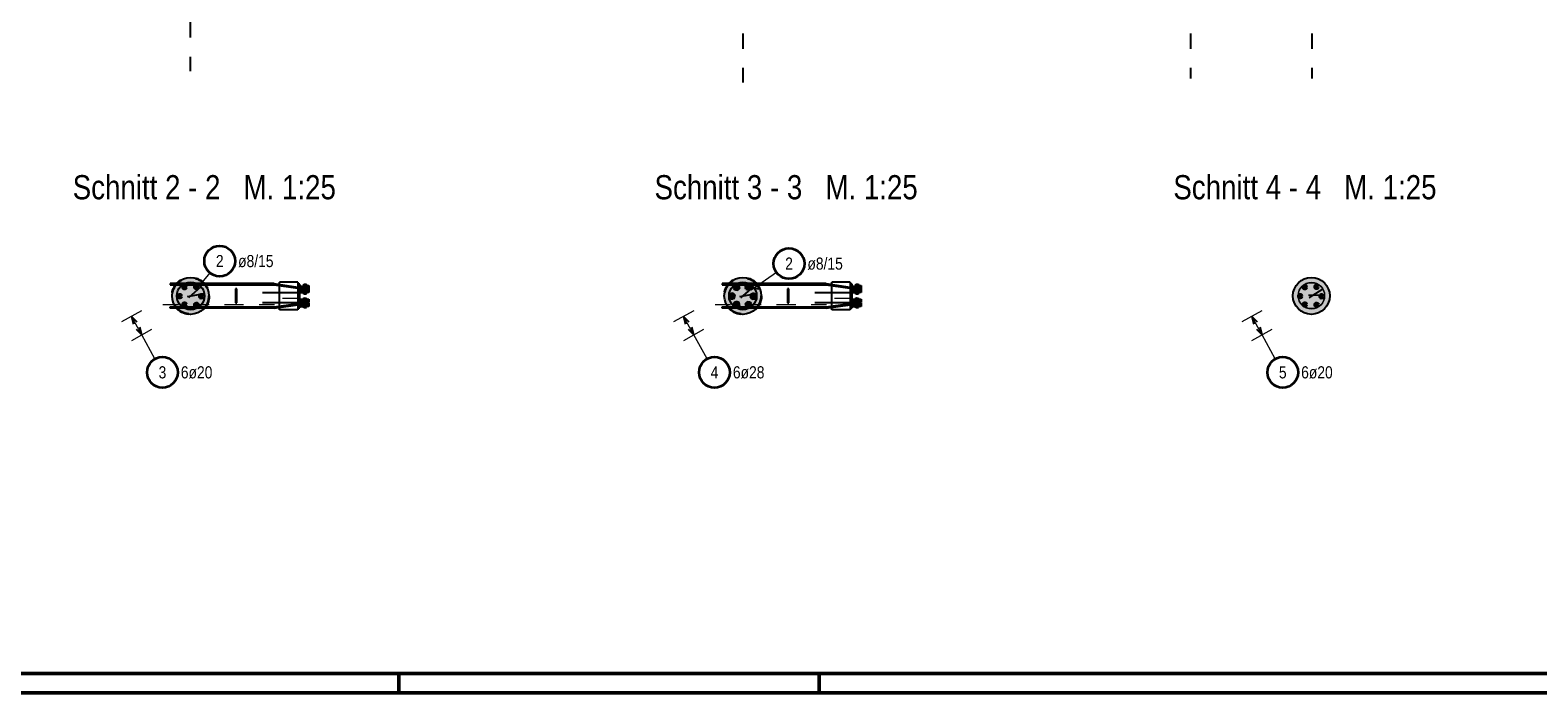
# Model space of a CAD drawing. Header units: millimetres. Extents: x -17.3 to 56.2, y -13.9 to 21.4.
# Tile 21 of 56: x 5.6 to 15.4, y 0 to 4.3. Entities that reach past the tile are written whole.
import ezdxf
from ezdxf.enums import TextEntityAlignment as Align

# ---------------------------------------------------------------- set-up
doc = ezdxf.new("R2010")
doc.units = ezdxf.units.MM
for name, pattern in [('DASHDOT', [1, 0.5, -0.25, 0, -0.25]), ('DASHDOTX2', [2, 1, -0.5, 0, -0.5]), ('HIDDEN', [0.375, 0.25, -0.125])]:
    doc.linetypes.add(name, pattern=pattern)
for name, color, linetype, lineweight in [('Achsen', 7, 'Continuous', 20), ('Bewehrung', 7, 'Continuous', 20), ('einlesen aus Plan EG', 7, 'Continuous', 20), ('Geschnittene Kanten', 7, 'Continuous', 20), ('Schraffuren', 7, 'Continuous', 20)]:
    doc.layers.add(name, color=color, linetype=linetype, lineweight=lineweight)
doc.styles.add('Arial Narrow', font='ARIALN.TTF')

msp = doc.modelspace()

# ---------------------------------------------------------------- hatches: boundary and pattern name
at = {"layer": 'einlesen aus Plan EG', "lineweight": 13, "true_color": 0xe9e9e9}
for points in [[(7.327615, 2.636174), (7.328765, 2.644091), (7.173809, 2.666596), (6.495649, 2.666596), (6.495649, 2.658596), (7.173231, 2.658596)], [(10.925758, 2.636174), (10.926908, 2.644091), (10.771952, 2.666596), (10.093792, 2.666596), (10.093792, 2.658596), (10.771374, 2.658596)], [(6.92188, 2.541053), (6.92988, 2.541053), (6.92988, 2.632053), (6.92188, 2.632053)], [(10.520023, 2.541053), (10.528023, 2.541053), (10.528023, 2.632053), (10.520023, 2.632053)], [(7.173809, 2.506586), (7.328765, 2.529091), (7.327615, 2.537008), (7.173231, 2.514586), (6.495649, 2.514586), (6.495649, 2.506586)], [(10.771952, 2.506586), (10.926908, 2.529091), (10.925758, 2.537008), (10.771374, 2.514586), (10.093792, 2.514586), (10.093792, 2.506586)]]:
    msp.add_hatch(color=254, dxfattribs=at).paths.add_polyline_path(points)
at = {"layer": 'einlesen aus Plan EG', "lineweight": 13, "true_color": 0xcccccc}
for points in [[(7.328765, 2.6331), (7.341654, 2.6331), (7.341654, 2.663521), (7.328765, 2.663521)], [(7.341654, 2.6331), (7.366535, 2.633091), (7.366535, 2.655091), (7.341654, 2.655091)], [(7.370535, 2.598521), (7.366535, 2.598521), (7.366535, 2.663521), (7.370535, 2.663521)], [(7.385759, 2.633091), (7.400027, 2.633091), (7.400027, 2.655091), (7.385759, 2.655091)], [(10.926908, 2.6331), (10.939797, 2.6331), (10.939797, 2.663521), (10.926908, 2.663521)], [(10.939797, 2.6331), (10.964678, 2.633091), (10.964678, 2.655091), (10.939797, 2.655091)], [(10.968678, 2.598521), (10.964678, 2.598521), (10.964678, 2.663521), (10.968678, 2.663521)], [(10.983902, 2.633091), (10.99817, 2.633091), (10.99817, 2.655091), (10.983902, 2.655091)], [(7.366535, 2.508521), (7.370535, 2.508521), (7.370535, 2.573521), (7.366535, 2.573521), (7.366535, 2.565091), (7.329174, 2.565091), (7.329174, 2.540091), (7.328765, 2.508521), (7.341654, 2.508521), (7.341654, 2.518091), (7.366535, 2.518091)], [(7.366535, 2.633091), (7.370759, 2.608091), (7.341654, 2.608091), (7.329174, 2.608091), (7.329174, 2.633091)], [(7.329174, 2.565091), (7.341654, 2.565091), (7.341654, 2.608091), (7.329174, 2.608091)], [(7.385759, 2.608091), (7.400027, 2.608091), (7.400027, 2.630091), (7.385759, 2.630091)], [(7.385759, 2.542948), (7.400027, 2.543091), (7.400027, 2.565091), (7.385759, 2.565091)], [(10.964678, 2.508521), (10.968678, 2.508521), (10.968678, 2.573521), (10.964678, 2.573521), (10.964678, 2.565091), (10.927317, 2.565091), (10.927317, 2.540091), (10.926908, 2.508521), (10.939797, 2.508521), (10.939797, 2.518091), (10.964678, 2.518091)], [(10.964678, 2.633091), (10.968902, 2.608091), (10.939797, 2.608091), (10.927317, 2.608091), (10.927317, 2.633091)], [(10.927317, 2.565091), (10.939797, 2.565091), (10.939797, 2.608091), (10.927317, 2.608091)], [(10.983902, 2.608091), (10.99817, 2.608091), (10.99817, 2.630091), (10.983902, 2.630091)], [(10.983902, 2.542948), (10.99817, 2.543091), (10.99817, 2.565091), (10.983902, 2.565091)], [(7.385759, 2.518091), (7.400027, 2.518091), (7.400027, 2.540091), (7.385759, 2.540235)], [(10.983902, 2.518091), (10.99817, 2.518091), (10.99817, 2.540091), (10.983902, 2.540235)]]:
    msp.add_hatch(color=254, dxfattribs=at).paths.add_polyline_path(points)
at = {"layer": 'Schraffuren', "lineweight": 18, "true_color": 0xd7ffd7}
for points in [[(6.749174, 2.586591), (6.749134, 2.589681), (6.749015, 2.592769), (6.748816, 2.595852), (6.748538, 2.59893), (6.748181, 2.601999), (6.747745, 2.605058), (6.74723, 2.608105), (6.746637, 2.611138), (6.745966, 2.614154), (6.745217, 2.617152), (6.744392, 2.62013), (6.74349, 2.623085), (6.742513, 2.626016), (6.74146, 2.628922), (6.740333, 2.631799), (6.739132, 2.634646), (6.737858, 2.637461), (6.736513, 2.640243), (6.735096, 2.642989), (6.733608, 2.645697), (6.732052, 2.648367), (6.730427, 2.650995), (6.728735, 2.653581), (6.726978, 2.656122), (6.725155, 2.658617), (6.723269, 2.661065), (6.72132, 2.663463), (6.71931, 2.66581), (6.71724, 2.668104), (6.715112, 2.670345), (6.712927, 2.67253), (6.710687, 2.674658), (6.708392, 2.676727), (6.706045, 2.678737), (6.703647, 2.680686), (6.7012, 2.682572), (6.698705, 2.684395), (6.696163, 2.686153), (6.693578, 2.687844), (6.690949, 2.689469), (6.68828, 2.691026), (6.685571, 2.692513), (6.682825, 2.69393), (6.680044, 2.695276), (6.677229, 2.696549), (6.674381, 2.69775), (6.671504, 2.698877), (6.668599, 2.69993), (6.665668, 2.700908), (6.662712, 2.701809), (6.659735, 2.702635), (6.656737, 2.703383), (6.65372, 2.704054), (6.650688, 2.704647), (6.647641, 2.705162), (6.644582, 2.705598), (6.641513, 2.705955), (6.638435, 2.706233), (6.635352, 2.706432), (6.632264, 2.706552), (6.629174, 2.706591), (6.626084, 2.706552), (6.622997, 2.706432), (6.619913, 2.706233), (6.616836, 2.705955), (6.613766, 2.705598), (6.610707, 2.705162), (6.60766, 2.704647), (6.604628, 2.704054), (6.601612, 2.703383), (6.598614, 2.702635), (6.595636, 2.701809), (6.59268, 2.700908), (6.589749, 2.69993), (6.586844, 2.698877), (6.583967, 2.69775), (6.58112, 2.696549), (6.578304, 2.695276), (6.575523, 2.69393), (6.572777, 2.692513), (6.570068, 2.691026), (6.567399, 2.689469), (6.564771, 2.687844), (6.562185, 2.686153), (6.559644, 2.684395), (6.557148, 2.682572), (6.554701, 2.680686), (6.552303, 2.678737), (6.549956, 2.676727), (6.547661, 2.674658), (6.545421, 2.67253), (6.543236, 2.670345), (6.541108, 2.668104), (6.539038, 2.66581), (6.537028, 2.663463), (6.53508, 2.661065), (6.533193, 2.658617), (6.531371, 2.656122), (6.529613, 2.653581), (6.527921, 2.650995), (6.526296, 2.648367), (6.52474, 2.645697), (6.523253, 2.642989), (6.521836, 2.640243), (6.52049, 2.637461), (6.519216, 2.634646), (6.518015, 2.631799), (6.516888, 2.628922), (6.515835, 2.626016), (6.514858, 2.623085), (6.513956, 2.62013), (6.513131, 2.617152), (6.512382, 2.614154), (6.511711, 2.611138), (6.511118, 2.608105), (6.510604, 2.605058), (6.510167, 2.601999), (6.50981, 2.59893), (6.509532, 2.595852), (6.509333, 2.592769), (6.509214, 2.589681), (6.509174, 2.586591), (6.509214, 2.583502), (6.509333, 2.580414), (6.509532, 2.57733), (6.50981, 2.574253), (6.510167, 2.571184), (6.510604, 2.568125), (6.511118, 2.565078), (6.511711, 2.562045), (6.512382, 2.559029), (6.513131, 2.556031), (6.513956, 2.553053), (6.514858, 2.550098), (6.515835, 2.547166), (6.516888, 2.544261), (6.518015, 2.541384), (6.519216, 2.538537), (6.52049, 2.535722), (6.521836, 2.53294), (6.523253, 2.530194), (6.52474, 2.527486), (6.526296, 2.524816), (6.527921, 2.522188), (6.529613, 2.519602), (6.531371, 2.517061), (6.533193, 2.514566), (6.53508, 2.512118), (6.537028, 2.50972), (6.539038, 2.507373), (6.541108, 2.505079), (6.543236, 2.502838), (6.545421, 2.500653), (6.547661, 2.498525), (6.549956, 2.496456), (6.552303, 2.494446), (6.554701, 2.492497), (6.557148, 2.490611), (6.559644, 2.488788), (6.562185, 2.48703), (6.564771, 2.485338), (6.567399, 2.483714), (6.570068, 2.482157), (6.572777, 2.48067), (6.575523, 2.479253), (6.578304, 2.477907), (6.58112, 2.476633), (6.583967, 2.475433), (6.586844, 2.474305), (6.589749, 2.473253), (6.59268, 2.472275), (6.595636, 2.471373), (6.598614, 2.470548), (6.601612, 2.4698), (6.604628, 2.469129), (6.60766, 2.468536), (6.610707, 2.468021), (6.613766, 2.467585), (6.616836, 2.467227), (6.619913, 2.466949), (6.622997, 2.46675), (6.626084, 2.466631), (6.629174, 2.466591), (6.632264, 2.466631), (6.635352, 2.46675), (6.638435, 2.466949), (6.641513, 2.467227), (6.644582, 2.467585), (6.647641, 2.468021), (6.650688, 2.468536), (6.65372, 2.469129), (6.656737, 2.4698), (6.659735, 2.470548), (6.662712, 2.471373), (6.665668, 2.472275), (6.668599, 2.473253), (6.671504, 2.474305), (6.674381, 2.475433), (6.677229, 2.476633), (6.680044, 2.477907), (6.682825, 2.479253), (6.685571, 2.48067), (6.68828, 2.482157), (6.690949, 2.483714), (6.693578, 2.485338), (6.696163, 2.48703), (6.698705, 2.488788), (6.7012, 2.490611), (6.703647, 2.492497), (6.706045, 2.494446), (6.708392, 2.496456), (6.710687, 2.498525), (6.712927, 2.500653), (6.715112, 2.502838), (6.71724, 2.505079), (6.71931, 2.507373), (6.72132, 2.50972), (6.723269, 2.512118), (6.725155, 2.514566), (6.726978, 2.517061), (6.728735, 2.519602), (6.730427, 2.522188), (6.732052, 2.524816), (6.733608, 2.527486), (6.735096, 2.530194), (6.736513, 2.53294), (6.737858, 2.535722), (6.739132, 2.538537), (6.740333, 2.541384), (6.74146, 2.544261), (6.742513, 2.547166), (6.74349, 2.550098), (6.744392, 2.553053), (6.745217, 2.556031), (6.745966, 2.559029), (6.746637, 2.562045), (6.74723, 2.565078), (6.747745, 2.568125), (6.748181, 2.571184), (6.748538, 2.574253), (6.748816, 2.57733), (6.749015, 2.580414), (6.749134, 2.583502)], [(10.347317, 2.586591), (10.347277, 2.589681), (10.347158, 2.592769), (10.346959, 2.595852), (10.346681, 2.59893), (10.346324, 2.601999), (10.345888, 2.605058), (10.345373, 2.608105), (10.34478, 2.611138), (10.344109, 2.614154), (10.34336, 2.617152), (10.342535, 2.62013), (10.341633, 2.623085), (10.340656, 2.626016), (10.339603, 2.628922), (10.338476, 2.631799), (10.337275, 2.634646), (10.336001, 2.637461), (10.334656, 2.640243), (10.333239, 2.642989), (10.331751, 2.645697), (10.330195, 2.648367), (10.32857, 2.650995), (10.326878, 2.653581), (10.325121, 2.656122), (10.323298, 2.658617), (10.321412, 2.661065), (10.319463, 2.663463), (10.317453, 2.66581), (10.315383, 2.668104), (10.313255, 2.670345), (10.31107, 2.67253), (10.30883, 2.674658), (10.306535, 2.676727), (10.304188, 2.678737), (10.30179, 2.680686), (10.299343, 2.682572), (10.296848, 2.684395), (10.294306, 2.686153), (10.291721, 2.687844), (10.289092, 2.689469), (10.286423, 2.691026), (10.283714, 2.692513), (10.280968, 2.69393), (10.278187, 2.695276), (10.275372, 2.696549), (10.272525, 2.69775), (10.269647, 2.698877), (10.266742, 2.69993), (10.263811, 2.700908), (10.260855, 2.701809), (10.257878, 2.702635), (10.25488, 2.703383), (10.251863, 2.704054), (10.248831, 2.704647), (10.245784, 2.705162), (10.242725, 2.705598), (10.239656, 2.705955), (10.236578, 2.706233), (10.233495, 2.706432), (10.230407, 2.706552), (10.227317, 2.706591), (10.224227, 2.706552), (10.22114, 2.706432), (10.218056, 2.706233), (10.214979, 2.705955), (10.211909, 2.705598), (10.20885, 2.705162), (10.205803, 2.704647), (10.202771, 2.704054), (10.199755, 2.703383), (10.196757, 2.702635), (10.193779, 2.701809), (10.190823, 2.700908), (10.187892, 2.69993), (10.184987, 2.698877), (10.18211, 2.69775), (10.179263, 2.696549), (10.176447, 2.695276), (10.173666, 2.69393), (10.17092, 2.692513), (10.168211, 2.691026), (10.165542, 2.689469), (10.162914, 2.687844), (10.160328, 2.686153), (10.157787, 2.684395), (10.155291, 2.682572), (10.152844, 2.680686), (10.150446, 2.678737), (10.148099, 2.676727), (10.145804, 2.674658), (10.143564, 2.67253), (10.141379, 2.670345), (10.139251, 2.668104), (10.137181, 2.66581), (10.135172, 2.663463), (10.133223, 2.661065), (10.131336, 2.658617), (10.129514, 2.656122), (10.127756, 2.653581), (10.126064, 2.650995), (10.124439, 2.648367), (10.122883, 2.645697), (10.121396, 2.642989), (10.119979, 2.640243), (10.118633, 2.637461), (10.117359, 2.634646), (10.116158, 2.631799), (10.115031, 2.628922), (10.113978, 2.626016), (10.113001, 2.623085), (10.112099, 2.62013), (10.111274, 2.617152), (10.110525, 2.614154), (10.109854, 2.611138), (10.109261, 2.608105), (10.108747, 2.605058), (10.10831, 2.601999), (10.107953, 2.59893), (10.107675, 2.595852), (10.107476, 2.592769), (10.107357, 2.589681), (10.107317, 2.586591), (10.107357, 2.583502), (10.107476, 2.580414), (10.107675, 2.57733), (10.107953, 2.574253), (10.10831, 2.571184), (10.108747, 2.568125), (10.109261, 2.565078), (10.109854, 2.562045), (10.110525, 2.559029), (10.111274, 2.556031), (10.112099, 2.553053), (10.113001, 2.550098), (10.113978, 2.547166), (10.115031, 2.544261), (10.116158, 2.541384), (10.117359, 2.538537), (10.118633, 2.535722), (10.119979, 2.53294), (10.121396, 2.530194), (10.122883, 2.527486), (10.124439, 2.524816), (10.126064, 2.522188), (10.127756, 2.519602), (10.129514, 2.517061), (10.131336, 2.514566), (10.133223, 2.512118), (10.135172, 2.50972), (10.137181, 2.507373), (10.139251, 2.505079), (10.141379, 2.502838), (10.143564, 2.500653), (10.145804, 2.498525), (10.148099, 2.496456), (10.150446, 2.494446), (10.152844, 2.492497), (10.155291, 2.490611), (10.157787, 2.488788), (10.160328, 2.48703), (10.162914, 2.485338), (10.165542, 2.483714), (10.168211, 2.482157), (10.17092, 2.48067), (10.173666, 2.479253), (10.176447, 2.477907), (10.179263, 2.476633), (10.18211, 2.475433), (10.184987, 2.474305), (10.187892, 2.473253), (10.190823, 2.472275), (10.193779, 2.471373), (10.196757, 2.470548), (10.199755, 2.4698), (10.202771, 2.469129), (10.205803, 2.468536), (10.20885, 2.468021), (10.211909, 2.467585), (10.214979, 2.467227), (10.218056, 2.466949), (10.22114, 2.46675), (10.224227, 2.466631), (10.227317, 2.466591), (10.230407, 2.466631), (10.233495, 2.46675), (10.236578, 2.466949), (10.239656, 2.467227), (10.242725, 2.467585), (10.245784, 2.468021), (10.248831, 2.468536), (10.251863, 2.469129), (10.25488, 2.4698), (10.257878, 2.470548), (10.260855, 2.471373), (10.263811, 2.472275), (10.266742, 2.473253), (10.269647, 2.474305), (10.272525, 2.475433), (10.275372, 2.476633), (10.278187, 2.477907), (10.280968, 2.479253), (10.283714, 2.48067), (10.286423, 2.482157), (10.289092, 2.483714), (10.291721, 2.485338), (10.294306, 2.48703), (10.296848, 2.488788), (10.299343, 2.490611), (10.30179, 2.492497), (10.304188, 2.494446), (10.306535, 2.496456), (10.30883, 2.498525), (10.31107, 2.500653), (10.313255, 2.502838), (10.315383, 2.505079), (10.317453, 2.507373), (10.319463, 2.50972), (10.321412, 2.512118), (10.323298, 2.514566), (10.325121, 2.517061), (10.326878, 2.519602), (10.32857, 2.522188), (10.330195, 2.524816), (10.331751, 2.527486), (10.333239, 2.530194), (10.334656, 2.53294), (10.336001, 2.535722), (10.337275, 2.538537), (10.338476, 2.541384), (10.339603, 2.544261), (10.340656, 2.547166), (10.341633, 2.550098), (10.342535, 2.553053), (10.34336, 2.556031), (10.344109, 2.559029), (10.34478, 2.562045), (10.345373, 2.565078), (10.345888, 2.568125), (10.346324, 2.571184), (10.346681, 2.574253), (10.346959, 2.57733), (10.347158, 2.580414), (10.347277, 2.583502)]]:
    msp.add_hatch(color=254, dxfattribs=at).paths.add_polyline_path(points)
at = {"layer": 'Schraffuren', "lineweight": 13, "true_color": 0xd7ffd7}
msp.add_hatch(color=254, dxfattribs=at).paths.add_polyline_path([(14.052736, 2.586591), (14.052696, 2.589681), (14.052577, 2.592769), (14.052378, 2.595852), (14.0521, 2.59893), (14.051743, 2.601999), (14.051306, 2.605058), (14.050792, 2.608105), (14.050198, 2.611138), (14.049528, 2.614154), (14.048779, 2.617152), (14.047954, 2.62013), (14.047052, 2.623085), (14.046075, 2.626016), (14.045022, 2.628922), (14.043895, 2.631799), (14.042694, 2.634646), (14.04142, 2.637461), (14.040074, 2.640243), (14.038657, 2.642989), (14.03717, 2.645697), (14.035614, 2.648367), (14.033989, 2.650995), (14.032297, 2.653581), (14.030539, 2.656122), (14.028717, 2.658617), (14.02683, 2.661065), (14.024881, 2.663463), (14.022872, 2.66581), (14.020802, 2.668104), (14.018674, 2.670345), (14.016489, 2.67253), (14.014249, 2.674658), (14.011954, 2.676727), (14.009607, 2.678737), (14.007209, 2.680686), (14.004762, 2.682572), (14.002266, 2.684395), (13.999725, 2.686153), (13.997139, 2.687844), (13.994511, 2.689469), (13.991842, 2.691026), (13.989133, 2.692513), (13.986387, 2.69393), (13.983606, 2.695276), (13.98079, 2.696549), (13.977943, 2.69775), (13.975066, 2.698877), (13.972161, 2.69993), (13.96923, 2.700908), (13.966274, 2.701809), (13.963296, 2.702635), (13.960298, 2.703383), (13.957282, 2.704054), (13.954249, 2.704647), (13.951203, 2.705162), (13.948144, 2.705598), (13.945074, 2.705955), (13.941997, 2.706233), (13.938913, 2.706432), (13.935826, 2.706552), (13.932736, 2.706591), (13.929646, 2.706552), (13.926558, 2.706432), (13.923475, 2.706233), (13.920397, 2.705955), (13.917328, 2.705598), (13.914269, 2.705162), (13.911222, 2.704647), (13.90819, 2.704054), (13.905173, 2.703383), (13.902175, 2.702635), (13.899198, 2.701809), (13.896242, 2.700908), (13.893311, 2.69993), (13.890406, 2.698877), (13.887528, 2.69775), (13.884681, 2.696549), (13.881866, 2.695276), (13.879085, 2.69393), (13.876339, 2.692513), (13.87363, 2.691026), (13.870961, 2.689469), (13.868332, 2.687844), (13.865747, 2.686153), (13.863205, 2.684395), (13.86071, 2.682572), (13.858263, 2.680686), (13.855865, 2.678737), (13.853518, 2.676727), (13.851223, 2.674658), (13.848983, 2.67253), (13.846798, 2.670345), (13.84467, 2.668104), (13.8426, 2.66581), (13.84059, 2.663463), (13.838641, 2.661065), (13.836755, 2.658617), (13.834932, 2.656122), (13.833175, 2.653581), (13.831483, 2.650995), (13.829858, 2.648367), (13.828302, 2.645697), (13.826814, 2.642989), (13.825397, 2.640243), (13.824052, 2.637461), (13.822778, 2.634646), (13.821577, 2.631799), (13.82045, 2.628922), (13.819397, 2.626016), (13.81842, 2.623085), (13.817518, 2.62013), (13.816692, 2.617152), (13.815944, 2.614154), (13.815273, 2.611138), (13.81468, 2.608105), (13.814165, 2.605058), (13.813729, 2.601999), (13.813372, 2.59893), (13.813094, 2.595852), (13.812895, 2.592769), (13.812776, 2.589681), (13.812736, 2.586591), (13.812776, 2.583502), (13.812895, 2.580414), (13.813094, 2.57733), (13.813372, 2.574253), (13.813729, 2.571184), (13.814165, 2.568125), (13.81468, 2.565078), (13.815273, 2.562045), (13.815944, 2.559029), (13.816692, 2.556031), (13.817518, 2.553053), (13.81842, 2.550098), (13.819397, 2.547166), (13.82045, 2.544261), (13.821577, 2.541384), (13.822778, 2.538537), (13.824052, 2.535722), (13.825397, 2.53294), (13.826814, 2.530194), (13.828302, 2.527486), (13.829858, 2.524816), (13.831483, 2.522188), (13.833175, 2.519602), (13.834932, 2.517061), (13.836755, 2.514566), (13.838641, 2.512118), (13.84059, 2.50972), (13.8426, 2.507373), (13.84467, 2.505079), (13.846798, 2.502838), (13.848983, 2.500653), (13.851223, 2.498525), (13.853518, 2.496456), (13.855865, 2.494446), (13.858263, 2.492497), (13.86071, 2.490611), (13.863205, 2.488788), (13.865747, 2.48703), (13.868332, 2.485338), (13.870961, 2.483714), (13.87363, 2.482157), (13.876339, 2.48067), (13.879085, 2.479253), (13.881866, 2.477907), (13.884681, 2.476633), (13.887528, 2.475433), (13.890406, 2.474305), (13.893311, 2.473253), (13.896242, 2.472275), (13.899198, 2.471373), (13.902175, 2.470548), (13.905173, 2.4698), (13.90819, 2.469129), (13.911222, 2.468536), (13.914269, 2.468021), (13.917328, 2.467585), (13.920397, 2.467227), (13.923475, 2.466949), (13.926558, 2.46675), (13.929646, 2.466631), (13.932736, 2.466591), (13.935826, 2.466631), (13.938913, 2.46675), (13.941997, 2.466949), (13.945074, 2.467227), (13.948144, 2.467585), (13.951203, 2.468021), (13.954249, 2.468536), (13.957282, 2.469129), (13.960298, 2.4698), (13.963296, 2.470548), (13.966274, 2.471373), (13.96923, 2.472275), (13.972161, 2.473253), (13.975066, 2.474305), (13.977943, 2.475433), (13.98079, 2.476633), (13.983606, 2.477907), (13.986387, 2.479253), (13.989133, 2.48067), (13.991842, 2.482157), (13.994511, 2.483714), (13.997139, 2.485338), (13.999725, 2.48703), (14.002266, 2.488788), (14.004762, 2.490611), (14.007209, 2.492497), (14.009607, 2.494446), (14.011954, 2.496456), (14.014249, 2.498525), (14.016489, 2.500653), (14.018674, 2.502838), (14.020802, 2.505079), (14.022872, 2.507373), (14.024881, 2.50972), (14.02683, 2.512118), (14.028717, 2.514566), (14.030539, 2.517061), (14.032297, 2.519602), (14.033989, 2.522188), (14.035614, 2.524816), (14.03717, 2.527486), (14.038657, 2.530194), (14.040074, 2.53294), (14.04142, 2.535722), (14.042694, 2.538537), (14.043895, 2.541384), (14.045022, 2.544261), (14.046075, 2.547166), (14.047052, 2.550098), (14.047954, 2.553053), (14.048779, 2.556031), (14.049528, 2.559029), (14.050198, 2.562045), (14.050792, 2.565078), (14.051306, 2.568125), (14.051743, 2.571184), (14.0521, 2.574253), (14.052378, 2.57733), (14.052577, 2.580414), (14.052696, 2.583502)])

# ---------------------------------------------------------------- linework, layer by layer
at = {"color": 4, "linetype": 'Continuous', "lineweight": 50}
for p, q in [((0.5, 0.125), (29.6, 0.125)), ((0, 0), (29.725, 0))]:
    msp.add_line(p, q, dxfattribs=at)
at = {"color": 4, "linetype": 'Continuous', "lineweight": 50, "ltscale": 4}
for p, q in [((7.9875, 0), (7.9875, 0.125)), ((10.725, 0), (10.725, 0.125))]:
    msp.add_line(p, q, dxfattribs=at)
at = {"layer": 'Achsen', "color": 3, "linetype": 'DASHDOTX2', "lineweight": 25, "ltscale": 0.25}
for p, q in [((6.626825, 11.945294), (6.626825, 4.050446)), ((10.227274, 11.872107), (10.227274, 3.977259)), ((13.145411, 11.872107), (13.145411, 4.003745)), ((13.935411, 11.872107), (13.935411, 4.003745))]:
    msp.add_line(p, q, dxfattribs=at)
at = {"layer": 'Achsen', "color": 9, "linetype": 'Continuous', "lineweight": 0}
msp.add_circle((13.887801, 2.530428), 0.00111, dxfattribs=at)
at = {"layer": 'Bewehrung', "color": 3, "linetype": 'Continuous', "lineweight": 25}
for p, q in [((6.656419, 2.65295), (6.718661, 2.658615)), ((6.610232, 2.583149), (6.718561, 2.602251)), ((6.69699, 2.646647), (6.615023, 2.573289)), ((10.208376, 2.583149), (10.316704, 2.602251)), ((10.295133, 2.646647), (10.213166, 2.573289)), ((10.271022, 2.643684), (10.332574, 2.632835)), ((6.280748, 2.415667), (6.244873, 2.452983)), ((6.244873, 2.452983), (6.257284, 2.402729)), ((6.275296, 2.370064), (6.311171, 2.332748)), ((6.311171, 2.332748), (6.29876, 2.383002)), ((9.878141, 2.415667), (9.842266, 2.452983)), ((9.842266, 2.452983), (9.854677, 2.402729)), ((9.872689, 2.370064), (9.908564, 2.332748)), ((9.908564, 2.332748), (9.896153, 2.383002)), ((13.581166, 2.415667), (13.545291, 2.452983)), ((13.545291, 2.452983), (13.557702, 2.402729)), ((13.575714, 2.370064), (13.611589, 2.332748)), ((13.611589, 2.332748), (13.599178, 2.383002))]:
    msp.add_line(p, q, dxfattribs=at)
at = {"layer": 'Bewehrung', "color": 5, "linetype": 'Continuous', "lineweight": 18}
for p, q in [((6.755086, 2.736857), (6.671538, 2.636575)), ((10.446952, 2.739915), (10.28132, 2.623919)), ((6.31055, 2.489198), (6.179196, 2.416769)), ((9.907943, 2.489198), (9.776589, 2.416769)), ((13.610968, 2.489198), (13.479614, 2.416769)), ((6.311171, 2.332748), (6.244873, 2.452983)), ((6.245494, 2.296534), (6.376848, 2.368963)), ((9.908564, 2.332748), (9.842266, 2.452983)), ((9.842887, 2.296534), (9.974241, 2.368963)), ((13.611589, 2.332748), (13.545291, 2.452983)), ((13.545912, 2.296534), (13.677266, 2.368963)), ((6.397488, 2.176207), (6.311171, 2.332748)), ((9.994881, 2.176207), (9.908564, 2.332748)), ((13.697906, 2.176207), (13.611589, 2.332748))]:
    msp.add_line(p, q, dxfattribs=at)
at = {"layer": 'Bewehrung', "color": 9, "linetype": 'Continuous', "lineweight": 0}
for p, q in [((13.913146, 2.593805), (14.019063, 2.593805)), ((13.913146, 2.590611), (14.019063, 2.590611)), ((14.008252, 2.631721), (13.918261, 2.575864)), ((14.008252, 2.628528), (13.918261, 2.572671))]:
    msp.add_line(p, q, dxfattribs=at)
at = {"layer": 'Bewehrung', "color": 2, "linetype": 'Continuous', "lineweight": 35}
for centre in [(6.819095, 2.813686), (10.528863, 2.797279), (6.445774, 2.088638), (10.043167, 2.088638), (13.746192, 2.088638)]:
    msp.add_circle(centre, 0.1, dxfattribs=at)
at = {"layer": 'Bewehrung', "color": 3, "linetype": 'Continuous', "lineweight": 25}
for centre in [(6.629919, 2.586621), (10.228062, 2.586621)]:
    msp.add_circle(centre, 0.09002, dxfattribs=at)
at = {"layer": 'Bewehrung', "color": 4, "linetype": 'Continuous', "lineweight": 50}
for centre, radius in [((6.590021, 2.643298), 0.01), ((6.590021, 2.643298), 0.01), ((6.665418, 2.64584), 0.01), ((6.665418, 2.64584), 0.01), ((6.665418, 2.64584), 0.009), ((6.665418, 2.64584), 0.007), ((10.187414, 2.643298), 0.014), ((10.187414, 2.643298), 0.014), ((10.187414, 2.643298), 0.0126), ((10.187414, 2.643298), 0.0098), ((10.262811, 2.64584), 0.014), ((10.262811, 2.64584), 0.014), ((10.262811, 2.64584), 0.0126), ((10.262811, 2.64584), 0.0098), ((10.262811, 2.64584), 0.007), ((13.890439, 2.643298), 0.01), ((13.890439, 2.643298), 0.01), ((13.965836, 2.64584), 0.01), ((13.965836, 2.64584), 0.01), ((13.965836, 2.64584), 0.009), ((13.965836, 2.64584), 0.007), ((6.559769, 2.585269), 0.01), ((6.559769, 2.585269), 0.01), ((6.559769, 2.585269), 0.009), ((6.559769, 2.585269), 0.007), ((6.559769, 2.585269), 0.005), ((6.559769, 2.585269), 0.003), ((6.559769, 2.585269), 0.001), ((6.590021, 2.643298), 0.009), ((6.590021, 2.643298), 0.007), ((6.590021, 2.643298), 0.005), ((6.590021, 2.643298), 0.003), ((6.590021, 2.643298), 0.001), ((6.665418, 2.64584), 0.005), ((6.665418, 2.64584), 0.003), ((6.665418, 2.64584), 0.001), ((6.699176, 2.584244), 0.01), ((6.699176, 2.584244), 0.01), ((6.699176, 2.584244), 0.009), ((6.699176, 2.584244), 0.007), ((6.699176, 2.584244), 0.005), ((6.699176, 2.584244), 0.003), ((6.699176, 2.584244), 0.001), ((10.157162, 2.585269), 0.014), ((10.157162, 2.585269), 0.014), ((10.157162, 2.585269), 0.0126), ((10.157162, 2.585269), 0.0098), ((10.157162, 2.585269), 0.007), ((10.157162, 2.585269), 0.0042), ((10.157162, 2.585269), 0.0014), ((10.187414, 2.643298), 0.007), ((10.187414, 2.643298), 0.0042), ((10.187414, 2.643298), 0.0014), ((10.262811, 2.64584), 0.0042), ((10.262811, 2.64584), 0.0014), ((10.296569, 2.584244), 0.014), ((10.296569, 2.584244), 0.014), ((10.296569, 2.584244), 0.0126), ((10.296569, 2.584244), 0.0098), ((10.296569, 2.584244), 0.007), ((10.296569, 2.584244), 0.0042), ((10.296569, 2.584244), 0.0014), ((13.860187, 2.585269), 0.01), ((13.860187, 2.585269), 0.01), ((13.860187, 2.585269), 0.009), ((13.860187, 2.585269), 0.007), ((13.860187, 2.585269), 0.005), ((13.860187, 2.585269), 0.003), ((13.860187, 2.585269), 0.001), ((13.890439, 2.643298), 0.009), ((13.890439, 2.643298), 0.007), ((13.890439, 2.643298), 0.005), ((13.890439, 2.643298), 0.003), ((13.890439, 2.643298), 0.001), ((13.965836, 2.64584), 0.005), ((13.965836, 2.64584), 0.003), ((13.965836, 2.64584), 0.001), ((13.999594, 2.584244), 0.01), ((13.999594, 2.584244), 0.01), ((13.999594, 2.584244), 0.009), ((13.999594, 2.584244), 0.007), ((13.999594, 2.584244), 0.005), ((13.999594, 2.584244), 0.003), ((13.999594, 2.584244), 0.001), ((6.590008, 2.530428), 0.01), ((6.590008, 2.530428), 0.01), ((6.590008, 2.530428), 0.009), ((6.590008, 2.530428), 0.007), ((6.590008, 2.530428), 0.005), ((6.590008, 2.530428), 0.003), ((6.590008, 2.530428), 0.001), ((6.666887, 2.528891), 0.01), ((6.666887, 2.528891), 0.01), ((6.666887, 2.528891), 0.009), ((6.666887, 2.528891), 0.007), ((6.666887, 2.528891), 0.005), ((6.666887, 2.528891), 0.003), ((6.666887, 2.528891), 0.001), ((10.187401, 2.530428), 0.014), ((10.187401, 2.530428), 0.014), ((10.187401, 2.530428), 0.0126), ((10.187401, 2.530428), 0.0098), ((10.187401, 2.530428), 0.007), ((10.187401, 2.530428), 0.0042), ((10.187401, 2.530428), 0.0014), ((10.26428, 2.528891), 0.014), ((10.26428, 2.528891), 0.014), ((10.26428, 2.528891), 0.0126), ((10.26428, 2.528891), 0.0098), ((10.26428, 2.528891), 0.007), ((10.26428, 2.528891), 0.0042), ((10.26428, 2.528891), 0.0014), ((13.890426, 2.530428), 0.01), ((13.890426, 2.530428), 0.01), ((13.890426, 2.530428), 0.009), ((13.890426, 2.530428), 0.007), ((13.890426, 2.530428), 0.005), ((13.890426, 2.530428), 0.003), ((13.890426, 2.530428), 0.001), ((13.967305, 2.528891), 0.01), ((13.967305, 2.528891), 0.01), ((13.967305, 2.528891), 0.009), ((13.967305, 2.528891), 0.007), ((13.967305, 2.528891), 0.005), ((13.967305, 2.528891), 0.003), ((13.967305, 2.528891), 0.001)]:
    msp.add_circle(centre, radius, dxfattribs=at)
at = {"layer": 'Bewehrung', "color": 9, "linetype": 'Continuous', "lineweight": 0}
for centre, radius in [((13.933136, 2.589805), 0.08602), ((13.933136, 2.586611), 0.08602), ((10.184776, 2.530428), 0.00111)]:
    msp.add_circle(centre, radius, dxfattribs=at)
at = {"layer": 'einlesen aus Plan EG', "color": 3, "linetype": 'Continuous', "lineweight": 25}
for p, q in [((7.173809, 2.666596), (6.495649, 2.666596)), ((6.495649, 2.666596), (6.495649, 2.658596)), ((6.495649, 2.658596), (7.173231, 2.658596)), ((7.173231, 2.658596), (7.327615, 2.636174)), ((7.173809, 2.666596), (7.328765, 2.644091)), ((7.329174, 2.676591), (7.209174, 2.676591)), ((7.209174, 2.496591), (7.209174, 2.676591)), ((7.328765, 2.663521), (7.328765, 2.6331)), ((7.341654, 2.663521), (7.328765, 2.663521)), ((7.329174, 2.676591), (7.329174, 2.565091)), ((7.341654, 2.6331), (7.341654, 2.663521)), ((7.366535, 2.623521), (7.366535, 2.663521)), ((7.366535, 2.663521), (7.370535, 2.663521)), ((7.370535, 2.663521), (7.370535, 2.623521)), ((7.371759, 2.662567), (7.371759, 2.625616)), ((7.371759, 2.662567), (7.384513, 2.662567)), ((7.371759, 2.656091), (7.371759, 2.632091)), ((7.371759, 2.653329), (7.384513, 2.653329)), ((7.385759, 2.630235), (7.385759, 2.657948)), ((7.385759, 2.655091), (7.400027, 2.655091)), ((7.400027, 2.655091), (7.400027, 2.633091)), ((10.771952, 2.666596), (10.093792, 2.666596)), ((10.093792, 2.666596), (10.093792, 2.658596)), ((10.093792, 2.658596), (10.771374, 2.658596)), ((10.771374, 2.658596), (10.925758, 2.636174)), ((10.771952, 2.666596), (10.926908, 2.644091)), ((10.927317, 2.676591), (10.807317, 2.676591)), ((10.807317, 2.496591), (10.807317, 2.676591)), ((10.926908, 2.663521), (10.926908, 2.6331)), ((10.939797, 2.663521), (10.926908, 2.663521)), ((10.927317, 2.676591), (10.927317, 2.565091)), ((10.939797, 2.6331), (10.939797, 2.663521)), ((10.964678, 2.623521), (10.964678, 2.663521)), ((10.964678, 2.663521), (10.968678, 2.663521)), ((10.968678, 2.663521), (10.968678, 2.623521)), ((10.969902, 2.662567), (10.969902, 2.625616)), ((10.969902, 2.662567), (10.982657, 2.662567)), ((10.969902, 2.656091), (10.969902, 2.632091)), ((10.969902, 2.653329), (10.982657, 2.653329)), ((10.983902, 2.630235), (10.983902, 2.657948)), ((10.983902, 2.655091), (10.99817, 2.655091)), ((10.99817, 2.655091), (10.99817, 2.633091)), ((6.92188, 2.632053), (6.92188, 2.541053)), ((6.92988, 2.632053), (6.92188, 2.632053)), ((6.92988, 2.541053), (6.92988, 2.632053)), ((7.098725, 2.608091), (7.370759, 2.608091)), ((7.328765, 2.6331), (7.341654, 2.6331)), ((7.329174, 2.565091), (7.366535, 2.565091)), ((7.329174, 2.565091), (7.329174, 2.540091)), ((7.341654, 2.565091), (7.341654, 2.608091)), ((7.366535, 2.598521), (7.366535, 2.638521)), ((7.366535, 2.638521), (7.370535, 2.638521)), ((7.370535, 2.623521), (7.366535, 2.623521)), ((7.370535, 2.598521), (7.366535, 2.598521)), ((7.366535, 2.565091), (7.366535, 2.573521)), ((7.366535, 2.573521), (7.370535, 2.573521)), ((7.366535, 2.565091), (7.370759, 2.565091)), ((7.366535, 2.533521), (7.366535, 2.565091)), ((7.370535, 2.638521), (7.370535, 2.598521)), ((7.370535, 2.573521), (7.370535, 2.533521)), ((7.371759, 2.637567), (7.371759, 2.600616)), ((7.371759, 2.637567), (7.384513, 2.637567)), ((7.384522, 2.634854), (7.371759, 2.634854)), ((7.371759, 2.631091), (7.371759, 2.607091)), ((7.371759, 2.628329), (7.384513, 2.628329)), ((7.371759, 2.625616), (7.384522, 2.625616)), ((7.384522, 2.609854), (7.371759, 2.609854)), ((7.371759, 2.600616), (7.384522, 2.600616)), ((7.371759, 2.572567), (7.371759, 2.535616)), ((7.371759, 2.572567), (7.384513, 2.572567)), ((7.371759, 2.566091), (7.371759, 2.542091)), ((7.371759, 2.563329), (7.384513, 2.563329)), ((7.400027, 2.633091), (7.385759, 2.633091)), ((7.385759, 2.605235), (7.385759, 2.632948)), ((7.385759, 2.630091), (7.400027, 2.630091)), ((7.400027, 2.608091), (7.385759, 2.608091)), ((7.385759, 2.540235), (7.385759, 2.567948)), ((7.385759, 2.565091), (7.400027, 2.565091)), ((7.400027, 2.630091), (7.400027, 2.608091)), ((7.400027, 2.565091), (7.400027, 2.543091)), ((10.520023, 2.632053), (10.520023, 2.541053)), ((10.528023, 2.632053), (10.520023, 2.632053)), ((10.528023, 2.541053), (10.528023, 2.632053)), ((10.696868, 2.608091), (10.968902, 2.608091)), ((10.926908, 2.6331), (10.939797, 2.6331)), ((10.927317, 2.565091), (10.964678, 2.565091)), ((10.927317, 2.565091), (10.927317, 2.540091)), ((10.939797, 2.565091), (10.939797, 2.608091)), ((10.964678, 2.598521), (10.964678, 2.638521)), ((10.964678, 2.638521), (10.968678, 2.638521)), ((10.968678, 2.623521), (10.964678, 2.623521)), ((10.968678, 2.598521), (10.964678, 2.598521)), ((10.964678, 2.565091), (10.964678, 2.573521)), ((10.964678, 2.573521), (10.968678, 2.573521)), ((10.964678, 2.565091), (10.968902, 2.565091)), ((10.964678, 2.533521), (10.964678, 2.565091)), ((10.968678, 2.638521), (10.968678, 2.598521)), ((10.968678, 2.573521), (10.968678, 2.533521)), ((10.969902, 2.637567), (10.969902, 2.600616)), ((10.969902, 2.637567), (10.982657, 2.637567)), ((10.982665, 2.634854), (10.969902, 2.634854)), ((10.969902, 2.631091), (10.969902, 2.607091)), ((10.969902, 2.628329), (10.982657, 2.628329)), ((10.969902, 2.625616), (10.982665, 2.625616)), ((10.982665, 2.609854), (10.969902, 2.609854)), ((10.969902, 2.600616), (10.982665, 2.600616)), ((10.969902, 2.572567), (10.969902, 2.535616)), ((10.969902, 2.572567), (10.982657, 2.572567)), ((10.969902, 2.566091), (10.969902, 2.542091)), ((10.969902, 2.563329), (10.982657, 2.563329)), ((10.99817, 2.633091), (10.983902, 2.633091)), ((10.983902, 2.605235), (10.983902, 2.632948)), ((10.983902, 2.630091), (10.99817, 2.630091)), ((10.99817, 2.608091), (10.983902, 2.608091)), ((10.983902, 2.540235), (10.983902, 2.567948)), ((10.983902, 2.565091), (10.99817, 2.565091)), ((10.99817, 2.630091), (10.99817, 2.608091)), ((10.99817, 2.565091), (10.99817, 2.543091)), ((6.495649, 2.506586), (6.495649, 2.514586)), ((6.495649, 2.514586), (7.173231, 2.514586)), ((7.173809, 2.506586), (6.495649, 2.506586)), ((6.92188, 2.541053), (6.92988, 2.541053)), ((7.098725, 2.543091), (7.370759, 2.543091)), ((7.173231, 2.514586), (7.327615, 2.537008)), ((7.173809, 2.506586), (7.328765, 2.529091)), ((7.329174, 2.496591), (7.209174, 2.496591)), ((7.308765, 2.543433), (7.328765, 2.543433)), ((7.328765, 2.543433), (7.328765, 2.513433)), ((7.328765, 2.540326), (7.328765, 2.508521)), ((7.341654, 2.540326), (7.328765, 2.540326)), ((7.328765, 2.508521), (7.341654, 2.508521)), ((7.329174, 2.540091), (7.329174, 2.496591)), ((7.329174, 2.540091), (7.370759, 2.540091)), ((7.341654, 2.518091), (7.341654, 2.540326)), ((7.341654, 2.518091), (7.366535, 2.518091)), ((7.341654, 2.508521), (7.341654, 2.518091)), ((7.366535, 2.518091), (7.366535, 2.548521)), ((7.366535, 2.548521), (7.370535, 2.548521)), ((7.370535, 2.533521), (7.366535, 2.533521)), ((7.366535, 2.518091), (7.370759, 2.518091)), ((7.366535, 2.508521), (7.366535, 2.518091)), ((7.370535, 2.508521), (7.366535, 2.508521)), ((7.370535, 2.548521), (7.370535, 2.508521)), ((7.371759, 2.547567), (7.371759, 2.510616)), ((7.371759, 2.547567), (7.384513, 2.547567)), ((7.384522, 2.544854), (7.371759, 2.544854)), ((7.371759, 2.541091), (7.371759, 2.517091)), ((7.371759, 2.538329), (7.384513, 2.538329)), ((7.371759, 2.535616), (7.384522, 2.535616)), ((7.384522, 2.519854), (7.371759, 2.519854)), ((7.371759, 2.510616), (7.384522, 2.510616)), ((7.400027, 2.543091), (7.385759, 2.543091)), ((7.385759, 2.515235), (7.385759, 2.542948)), ((7.385759, 2.540091), (7.400027, 2.540091)), ((7.400027, 2.518091), (7.385759, 2.518091)), ((7.400027, 2.540091), (7.400027, 2.518091)), ((10.093792, 2.506586), (10.093792, 2.514586)), ((10.093792, 2.514586), (10.771374, 2.514586)), ((10.771952, 2.506586), (10.093792, 2.506586)), ((10.520023, 2.541053), (10.528023, 2.541053)), ((10.696868, 2.543091), (10.968902, 2.543091)), ((10.771374, 2.514586), (10.925758, 2.537008)), ((10.771952, 2.506586), (10.926908, 2.529091)), ((10.927317, 2.496591), (10.807317, 2.496591)), ((10.906908, 2.543433), (10.926908, 2.543433)), ((10.926908, 2.543433), (10.926908, 2.513433)), ((10.926908, 2.540326), (10.926908, 2.508521)), ((10.939797, 2.540326), (10.926908, 2.540326)), ((10.926908, 2.508521), (10.939797, 2.508521)), ((10.927317, 2.540091), (10.927317, 2.496591)), ((10.927317, 2.540091), (10.968902, 2.540091)), ((10.939797, 2.518091), (10.939797, 2.540326)), ((10.939797, 2.518091), (10.964678, 2.518091)), ((10.939797, 2.508521), (10.939797, 2.518091)), ((10.964678, 2.518091), (10.964678, 2.548521)), ((10.964678, 2.548521), (10.968678, 2.548521)), ((10.968678, 2.533521), (10.964678, 2.533521)), ((10.964678, 2.518091), (10.968902, 2.518091)), ((10.964678, 2.508521), (10.964678, 2.518091)), ((10.968678, 2.508521), (10.964678, 2.508521)), ((10.968678, 2.548521), (10.968678, 2.508521)), ((10.969902, 2.547567), (10.969902, 2.510616)), ((10.969902, 2.547567), (10.982657, 2.547567)), ((10.982665, 2.544854), (10.969902, 2.544854)), ((10.969902, 2.541091), (10.969902, 2.517091)), ((10.969902, 2.538329), (10.982657, 2.538329)), ((10.969902, 2.535616), (10.982665, 2.535616)), ((10.982665, 2.519854), (10.969902, 2.519854)), ((10.969902, 2.510616), (10.982665, 2.510616)), ((10.99817, 2.543091), (10.983902, 2.543091)), ((10.983902, 2.515235), (10.983902, 2.542948)), ((10.983902, 2.540091), (10.99817, 2.540091)), ((10.99817, 2.518091), (10.983902, 2.518091)), ((10.99817, 2.540091), (10.99817, 2.518091))]:
    msp.add_line(p, q, dxfattribs=at)
at = {"layer": 'einlesen aus Plan EG', "color": 9, "linetype": 'HIDDEN', "lineweight": 0, "ltscale": 0.25}
for p, q in [((7.327314, 2.568976), (7.208928, 2.568976)), ((10.925457, 2.568976), (10.807071, 2.568976))]:
    msp.add_line(p, q, dxfattribs=at)
at = {"layer": 'einlesen aus Plan EG', "color": 5, "linetype": 'DASHDOT', "lineweight": 18, "ltscale": 0.25}
for p, q in [((7.390759, 2.644091), (7.371759, 2.644091)), ((7.390759, 2.619091), (7.371759, 2.619091)), ((10.988902, 2.644091), (10.969902, 2.644091)), ((10.988902, 2.619091), (10.969902, 2.619091)), ((7.390759, 2.554091), (7.371759, 2.554091)), ((7.390759, 2.529091), (7.371759, 2.529091)), ((10.988902, 2.554091), (10.969902, 2.554091)), ((10.988902, 2.529091), (10.969902, 2.529091))]:
    msp.add_line(p, q, dxfattribs=at)
at = {"layer": 'einlesen aus Plan EG', "color": 9, "linetype": 'DASHDOT', "lineweight": 0, "ltscale": 0.25}
for p, q in [((7.400232, 2.529091), (6.4489, 2.529091)), ((10.998375, 2.529091), (10.047043, 2.529091))]:
    msp.add_line(p, q, dxfattribs=at)
at = {"layer": 'einlesen aus Plan EG', "color": 2, "linetype": 'HIDDEN', "lineweight": 35, "ltscale": 0.25}
for centre in [(6.629174, 2.586591), (10.227317, 2.586591)]:
    msp.add_circle(centre, 0.12, dxfattribs=at)
at = {"layer": 'einlesen aus Plan EG', "color": 3, "linetype": 'Continuous', "lineweight": 25}
for centre in [(6.629174, 2.586591), (10.227317, 2.586591)]:
    msp.add_circle(centre, 0.12, dxfattribs=at)
at = {"layer": 'einlesen aus Plan EG', "color": 9, "linetype": 'Continuous', "lineweight": 0}
for centre in [(7.341654, 2.655091), (7.366535, 2.655091), (10.939797, 2.655091), (10.964678, 2.655091), (7.329174, 2.633091), (7.329174, 2.608091), (7.366535, 2.633091), (10.927317, 2.633091), (10.927317, 2.608091), (10.964678, 2.633091)]:
    msp.add_circle(centre, 0.00111, dxfattribs=at)
at = {"layer": 'einlesen aus Plan EG', "color": 6, "linetype": 'Continuous', "lineweight": 13}
for centre, radius in [((6.559769, 2.585269), 0.00375), ((6.559769, 2.585269), 0.00375), ((6.559769, 2.585269), 0.003375), ((6.559769, 2.585269), 0.002625), ((6.559769, 2.585269), 0.001875), ((6.559769, 2.585269), 0.001125), ((6.559769, 2.585269), 0.000375), ((6.590021, 2.643298), 0.00375), ((6.590021, 2.643298), 0.00375), ((6.590021, 2.643298), 0.003375), ((6.590021, 2.643298), 0.002625), ((6.590021, 2.643298), 0.001875), ((6.590021, 2.643298), 0.001125), ((6.590021, 2.643298), 0.000375), ((6.665418, 2.64584), 0.00375), ((6.665418, 2.64584), 0.00375), ((6.665418, 2.64584), 0.003375), ((6.665418, 2.64584), 0.002625), ((6.665418, 2.64584), 0.001875), ((6.665418, 2.64584), 0.001125), ((6.665418, 2.64584), 0.000375), ((6.699176, 2.584244), 0.00375), ((6.699176, 2.584244), 0.00375), ((6.699176, 2.584244), 0.003375), ((6.699176, 2.584244), 0.002625), ((6.699176, 2.584244), 0.001875), ((6.699176, 2.584244), 0.001125), ((6.699176, 2.584244), 0.000375), ((10.157912, 2.585269), 0.00375), ((10.157912, 2.585269), 0.00375), ((10.157912, 2.585269), 0.003375), ((10.157912, 2.585269), 0.002625), ((10.157912, 2.585269), 0.001875), ((10.157912, 2.585269), 0.001125), ((10.157912, 2.585269), 0.000375), ((10.188164, 2.643298), 0.00375), ((10.188164, 2.643298), 0.00375), ((10.188164, 2.643298), 0.003375), ((10.188164, 2.643298), 0.002625), ((10.188164, 2.643298), 0.001875), ((10.188164, 2.643298), 0.001125), ((10.188164, 2.643298), 0.000375), ((10.263561, 2.64584), 0.00375), ((10.263561, 2.64584), 0.00375), ((10.263561, 2.64584), 0.003375), ((10.263561, 2.64584), 0.002625), ((10.263561, 2.64584), 0.001875), ((10.263561, 2.64584), 0.001125), ((10.263561, 2.64584), 0.000375), ((10.297319, 2.584244), 0.00375), ((10.297319, 2.584244), 0.00375), ((10.297319, 2.584244), 0.003375), ((10.297319, 2.584244), 0.002625), ((10.297319, 2.584244), 0.001875), ((10.297319, 2.584244), 0.001125), ((10.297319, 2.584244), 0.000375), ((6.590008, 2.530428), 0.00375), ((6.590008, 2.530428), 0.00375), ((6.590008, 2.530428), 0.003375), ((6.590008, 2.530428), 0.002625), ((6.590008, 2.530428), 0.001875), ((6.590008, 2.530428), 0.001125), ((6.590008, 2.530428), 0.000375), ((6.666887, 2.528891), 0.00375), ((6.666887, 2.528891), 0.00375), ((6.666887, 2.528891), 0.003375), ((6.666887, 2.528891), 0.002625), ((6.666887, 2.528891), 0.001875), ((6.666887, 2.528891), 0.001125), ((6.666887, 2.528891), 0.000375), ((10.188151, 2.530428), 0.00375), ((10.188151, 2.530428), 0.00375), ((10.188151, 2.530428), 0.003375), ((10.188151, 2.530428), 0.002625), ((10.188151, 2.530428), 0.001875), ((10.188151, 2.530428), 0.001125), ((10.188151, 2.530428), 0.000375), ((10.26503, 2.528891), 0.00375), ((10.26503, 2.528891), 0.00375), ((10.26503, 2.528891), 0.003375), ((10.26503, 2.528891), 0.002625), ((10.26503, 2.528891), 0.001875), ((10.26503, 2.528891), 0.001125), ((10.26503, 2.528891), 0.000375)]:
    msp.add_circle(centre, radius, dxfattribs=at)
at = {"layer": 'einlesen aus Plan EG', "color": 3, "linetype": 'Continuous', "lineweight": 25}
for centre, radius, start, end in [((7.370759, 2.656091), 0.001, 270, 0), ((7.376522, 2.657948), 0.00923, 329.9742648, 30.0257352), ((7.350068, 2.644091), 0.035663, 344.9909852, 15.0123681), ((10.968902, 2.656091), 0.001, 270, 0), ((10.974665, 2.657948), 0.00923, 329.9742648, 30.0257352), ((10.948211, 2.644091), 0.035663, 344.9909852, 15.0123681), ((7.370759, 2.632091), 0.001, 359.9999805, 90), ((7.370759, 2.631091), 0.001, 270, 0), ((7.370759, 2.607091), 0.001, 359.9999805, 90), ((7.370759, 2.566091), 0.001, 270, 0), ((7.376522, 2.632948), 0.00923, 329.9742648, 30.0257352), ((7.350068, 2.619091), 0.035663, 344.9909852, 15.0123681), ((7.376522, 2.567948), 0.00923, 329.9742648, 30.0257352), ((7.350068, 2.554091), 0.035663, 344.9909852, 15.0123681), ((7.376522, 2.630235), 0.009237, 329.9992722, 30.0007302), ((7.376522, 2.605235), 0.009237, 329.9992722, 30.0007302), ((10.968902, 2.632091), 0.001, 359.9999805, 90), ((10.968902, 2.631091), 0.001, 270, 0), ((10.968902, 2.607091), 0.001, 359.9999805, 90), ((10.968902, 2.566091), 0.001, 270, 0), ((10.974665, 2.632948), 0.00923, 329.9742648, 30.0257352), ((10.948211, 2.619091), 0.035663, 344.9909852, 15.0123681), ((10.974665, 2.567948), 0.00923, 329.9742648, 30.0257352), ((10.948211, 2.554091), 0.035663, 344.9909852, 15.0123681), ((10.974665, 2.630235), 0.009237, 329.9992722, 30.0007302), ((10.974665, 2.605235), 0.009237, 329.9992722, 30.0007302), ((7.370759, 2.542091), 0.001, 359.9999805, 90), ((7.370759, 2.541091), 0.001, 270, 0), ((7.370759, 2.517091), 0.001, 359.9999805, 90), ((7.376522, 2.542948), 0.00923, 329.9742648, 30.0257352), ((7.350068, 2.529091), 0.035663, 344.9909852, 15.0123681), ((7.376522, 2.540235), 0.009237, 329.9992722, 30.0007302), ((7.376522, 2.515235), 0.009237, 329.9992722, 30.0007302), ((10.968902, 2.542091), 0.001, 359.9999805, 90), ((10.968902, 2.541091), 0.001, 270, 0), ((10.968902, 2.517091), 0.001, 359.9999805, 90), ((10.974665, 2.542948), 0.00923, 329.9742648, 30.0257352), ((10.948211, 2.529091), 0.035663, 344.9909852, 15.0123681), ((10.974665, 2.540235), 0.009237, 329.9992722, 30.0007302), ((10.974665, 2.515235), 0.009237, 329.9992722, 30.0007302)]:
    msp.add_arc(centre, radius, start, end, dxfattribs=at)
at = {"layer": 'Geschnittene Kanten', "color": 3, "linetype": 'Continuous', "lineweight": 25}
msp.add_circle((13.932736, 2.586591), 0.12, dxfattribs=at)

# ---------------------------------------------------------------- texts
at = {"layer": 'Bewehrung', "color": 2, "lineweight": 35, "char_height": 0.07875, "attachment_point": 1, "line_spacing_factor": 0.9, "style": 'Arial Narrow'}
for s, insert in [('2', (6.794289, 2.853061)), ('ø8/15', (6.939095, 2.853061)), ('2', (10.504057, 2.836654)), ('ø8/15', (10.648863, 2.836654)), ('3', (6.420968, 2.128013)), ('6ø20', (6.565774, 2.128013)), ('4', (10.018361, 2.128013)), ('6ø28', (10.163167, 2.128013)), ('5', (13.721386, 2.128013)), ('6ø20', (13.866192, 2.128013))]:
    msp.add_mtext(s, dxfattribs=dict(at, insert=insert))
at = {"layer": 'einlesen aus Plan EG', "color": 1, "lineweight": 70, "style": 'Arial Narrow'}
for s, p in [('Schnitt 2 - 2   M. 1:25', (6.718806, 3.294963)), ('Schnitt 3 - 3   M. 1:25', (10.510169, 3.294963)), ('Schnitt 4 - 4   M. 1:25', (13.890915, 3.294963))]:
    msp.add_text(s, height=0.1575, dxfattribs=at).set_placement(p, align=Align.MIDDLE_CENTER)

doc.saveas('drawing.dxf')
